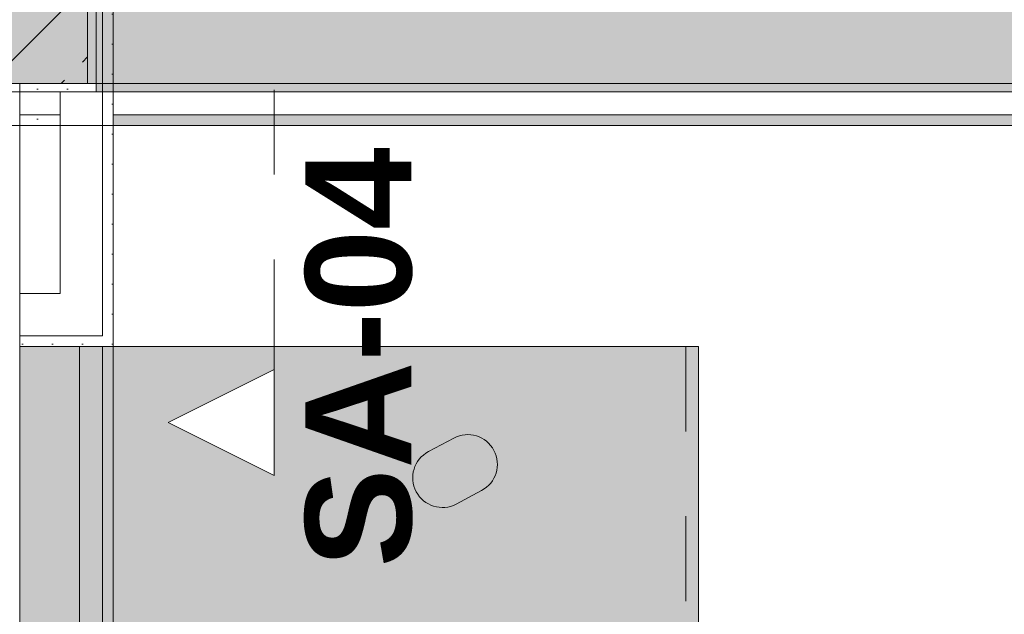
# Model space of a CAD drawing. Header units: metres. Extents: x -3.6 to 85.2, y -11 to 16.8.
# Tile 226 of 256: x 22.2 to 23.4, y 12.4 to 13.1. Entities that reach past the tile are written whole.
import ezdxf

# ---------------------------------------------------------------- set-up
doc = ezdxf.new("R2010")
doc.units = ezdxf.units.M
doc.header["$MEASUREMENT"] = 0
for name, pattern in [('Schnittlinie', [0.3, 0.15, -0.075, 0, -0.075]), ('Strichlinie eng', [0.115, 0.075, -0.04]), ('Wipeout_Contour', [1, 0, -1])]:
    doc.linetypes.add(name, pattern=pattern)
for name, color, linetype in [('203 - Marker.Schnitt - Ausbaudetail SA', 7, 'Continuous'), ('605 - Struktur.Wand Innen', 7, 'Continuous'), ('607 - Struktur.Stütze', 7, 'Continuous'), ('608 - Struktur.Träger', 7, 'Continuous'), ('701 - Einrichtung.Möbel', 7, 'Continuous'), ('Neubau_606 - Struktur.Wand Innen Ausbau', 7, 'Continuous'), ('Neubau_653 - Abdeckung.TB Verkofferung', 7, 'Continuous')]:
    doc.layers.add(name, color=color, linetype=linetype)
doc.styles.add('ERSTELLTER_STIL_1', font='txt')
pattern_1 = [(45, (0, 0), (-0.01767767, 0.01767767), [0, -0.025])]
pattern_2 = [(45, (0, 0), (-0.0848528, 0.0848528), []), (45, (-0.04243, 0.04243), (-0.0848528, 0.0848528), [0.09, -0.03])]

msp = doc.modelspace()

# ---------------------------------------------------------------- hatches: boundary and pattern name
at = {"layer": '607 - Struktur.Stütze', "linetype": 'Continuous', "lineweight": 0, "true_color": 0x000000}
h = msp.add_hatch(dxfattribs=at)
h.set_pattern_fill('Beton__Stahlbeton_0001', color=18, style=0, pattern_type=2)
h.set_pattern_definition(pattern_2)
h.paths.add_polyline_path([(21.98, 13), (22.28, 13), (22.28, 13.45), (21.98, 13.45)])
h = msp.add_hatch(dxfattribs=at)
h.set_pattern_fill('Gips_0001', color=18, style=0, pattern_type=2)
h.set_pattern_definition(pattern_1)
h.paths.add_polyline_path([(22.2, 12.99), (22.29, 12.99), (22.29, 13.445), (22.28, 13.445), (22.28, 13), (22.2, 13)])
at = {"layer": '608 - Struktur.Träger', "linetype": 'Continuous', "lineweight": 0, "true_color": 0x000000}
h = msp.add_hatch(dxfattribs=at)
h.set_pattern_fill('Beton__Stahlbeton_0001', color=18, style=0, pattern_type=2)
h.set_pattern_definition(pattern_2)
h.paths.add_polyline_path([(15.09, 13.3), (14.78, 13.3), (14.78, 13), (15.09, 13), (18.37, 13), (18.69, 13), (21.97, 13), (22.29, 13), (25.57, 13), (25.89, 13), (29.17, 13), (29.49, 13), (32.77, 13), (33.09, 13), (36.37, 13), (36.69, 13), (39.97, 13), (40.29, 13), (43.57, 13), (43.89, 13), (47.17, 13), (47.48, 13), (47.48, 13.3), (47.17, 13.3), (43.89, 13.3), (43.57, 13.3), (40.29, 13.3), (39.97, 13.3), (36.69, 13.3), (36.37, 13.3), (33.09, 13.3), (32.77, 13.3), (29.49, 13.3), (29.17, 13.3), (25.89, 13.3), (25.57, 13.3), (22.29, 13.3), (21.97, 13.3), (18.69, 13.3), (18.37, 13.3)])
h = msp.add_hatch(dxfattribs=at)
h.set_pattern_fill('Gips_0001', color=18, style=0, pattern_type=2)
h.set_pattern_definition(pattern_1)
h.paths.add_polyline_path([(22.29, 12.99), (25.57, 12.99), (25.57, 13), (22.29, 13)])
at = {"layer": '701 - Einrichtung.Möbel', "linetype": 'Continuous', "lineweight": 0, "true_color": 0x3a3a3a}
for points in [[(22.2, 10.69), (24.4, 10.69), (24.4, 11.49), (23, 11.49), (23, 12.69), (22.2, 12.69)], [(22.6966, 12.5741), (22.6816, 12.5661, 0.994302), (22.7144, 12.5043), (22.7444, 12.5203, 1), (22.7116, 12.5821)]]:
    msp.add_hatch(color=250, dxfattribs=at).paths.add_polyline_path(points)
at = {"layer": 'Neubau_606 - Struktur.Wand Innen Ausbau', "linetype": 'Continuous', "lineweight": 0, "true_color": 0x000000}
h = msp.add_hatch(dxfattribs=at)
h.set_pattern_fill('Gips_0001', color=18, style=0, pattern_type=2)
h.set_pattern_definition(pattern_1)
h.paths.add_polyline_path([(22.31, 13.445), (22.2975, 13.445), (22.2975, 12.7025), (22.31, 12.7025)])
h = msp.add_hatch(dxfattribs=at)
h.set_pattern_fill('Gips_0001', color=18, style=0, pattern_type=2)
h.set_pattern_definition(pattern_1)
h.paths.add_polyline_path([(22.2975, 12.7025), (22.2, 12.7025), (22.2, 12.69), (22.2975, 12.69)])
h = msp.add_hatch(dxfattribs=at)
h.set_pattern_fill('Gips_0001', color=18, style=0, pattern_type=2)
h.set_pattern_definition(pattern_1)
h.paths.add_polyline_path([(22.2975, 12.69), (22.31, 12.69), (22.2975, 12.7025)])
h = msp.add_hatch(dxfattribs=at)
h.set_pattern_fill('Gips_0001', color=18, style=0, pattern_type=2)
h.set_pattern_definition(pattern_1)
h.paths.add_polyline_path([(22.31, 12.7025), (22.2975, 12.7025), (22.31, 12.69)])
at = {"layer": 'Neubau_653 - Abdeckung.TB Verkofferung', "linetype": 'Continuous', "lineweight": 0, "true_color": 0x000000}
h = msp.add_hatch(dxfattribs=at)
h.set_pattern_fill('Gips_0001', color=18, style=0, pattern_type=2)
h.set_pattern_definition(pattern_1)
h.paths.add_polyline_path([(22.2, 12.9505), (22.2475, 12.9505), (22.2475, 12.963), (22.2, 12.963)])
h = msp.add_hatch(dxfattribs=at)
h.set_pattern_fill('Gips_0001', color=18, style=0, pattern_type=2)
h.set_pattern_definition(pattern_1)
h.paths.add_polyline_path([(22.31, 12.963), (22.31, 12.9505), (25.65, 12.9505), (25.65, 12.963)])
h = msp.add_hatch(dxfattribs=at)
h.set_pattern_fill('Gips_0001', color=18, style=0, pattern_type=2)
h.set_pattern_definition(pattern_1)
h.paths.add_polyline_path([(22.31, 8.24), (22.31, 12.69), (22.2975, 12.69), (22.2975, 8.24)])

# ---------------------------------------------------------------- linework, layer by layer
at = {"layer": '203 - Marker.Schnitt - Ausbaudetail SA', "color": 7, "linetype": 'Schnittlinie', "lineweight": 13}
msp.add_line((22.5, 14.1425), (22.5, 12.663), dxfattribs=at)
at = {"layer": '605 - Struktur.Wand Innen', "color": 7, "linetype": 'Continuous', "lineweight": 18, "flags": 128}
msp.add_lwpolyline([(22.2, 8.6), (22.2, 13)], dxfattribs=at)
at = {"layer": '607 - Struktur.Stütze', "color": 7, "linetype": 'Continuous', "lineweight": 13, "flags": 128}
msp.add_lwpolyline([(21.98, 13), (22.28, 13), (22.28, 13.45), (21.98, 13.45)], close=True, dxfattribs=at)
at = {"layer": '607 - Struktur.Stütze', "color": 7, "linetype": 'Continuous', "lineweight": 5, "flags": 128}
msp.add_lwpolyline([(22.2, 12.99), (22.29, 12.99), (22.29, 13.445)], dxfattribs=at)
at = {"layer": '608 - Struktur.Träger', "color": 7, "linetype": 'Continuous', "lineweight": 5}
for p in [(22.29, 13), (25.57, 12.99)]:
    msp.add_line(p, (22.29, 12.99), dxfattribs=at)
at = {"layer": '608 - Struktur.Träger', "color": 7, "linetype": 'Continuous', "lineweight": 13}
msp.add_line((14.78, 12.99), (47.48, 12.99), dxfattribs=at)
at = {"layer": '608 - Struktur.Träger', "color": 7, "linetype": 'Continuous', "lineweight": 13, "flags": 128}
msp.add_lwpolyline([(47.48, 13), (47.17, 13), (43.89, 13), (43.57, 13), (40.29, 13), (39.97, 13), (36.69, 13), (36.37, 13), (33.09, 13), (32.77, 13), (29.49, 13), (29.17, 13), (25.89, 13), (25.57, 13), (22.29, 13), (21.97, 13), (18.69, 13), (18.37, 13), (15.09, 13), (14.78, 13)], dxfattribs=at)
at = {"layer": '701 - Einrichtung.Möbel', "color": 7, "linetype": 'Strichlinie eng', "lineweight": 5, "true_color": 0xebebeb}
msp.add_line((22.985, 12.69), (22.985, 12.29), dxfattribs=at)
at = {"layer": '701 - Einrichtung.Möbel', "color": 7, "linetype": 'Continuous', "lineweight": 5, "true_color": 0xebebeb, "flags": 128}
msp.add_lwpolyline([(22.2, 10.69), (22.2, 12.69), (23, 12.69), (23, 11.49), (24.4, 11.49), (24.4, 10.69)], close=True, dxfattribs=at)
msp.add_lwpolyline([(22.6966, 12.5741), (22.6816, 12.5661, 0.994302), (22.7144, 12.5043), (22.7444, 12.5203, 1), (22.7116, 12.5821)], format="xyb", close=True, dxfattribs=at)
at = {"layer": 'Neubau_606 - Struktur.Wand Innen Ausbau', "color": 1, "linetype": 'Continuous', "lineweight": 5}
for p, q in [((22.2975, 12.7525), (22.2975, 13.445)), ((22.2975, 12.7025), (22.2975, 12.7525)), ((22.2, 12.7025), (22.2475, 12.7025)), ((22.2475, 12.7025), (22.2975, 12.7025)), ((22.2475, 12.7025), (22.2975, 12.7025))]:
    msp.add_line(p, q, dxfattribs=at)
at = {"layer": 'Neubau_606 - Struktur.Wand Innen Ausbau', "color": 1, "linetype": 'Continuous', "lineweight": 5, "flags": 128}
for points in [[(22.31, 12.69), (22.31, 13.445)], [(22.2475, 12.99), (22.2475, 12.7525)], [(22.2475, 12.7525), (22.2, 12.7525)], [(22.2, 12.7025), (22.2, 12.7525)], [(22.2, 12.69), (22.2, 12.7025)], [(22.2, 12.69), (22.2975, 12.69)], [(22.31, 12.69), (22.2975, 12.69)]]:
    msp.add_lwpolyline(points, dxfattribs=at)
at = {"layer": 'Neubau_653 - Abdeckung.TB Verkofferung', "color": 1, "linetype": 'Continuous', "lineweight": 5}
for p, q in [((22.2475, 12.99), (22.2, 12.99)), ((25.65, 12.99), (22.31, 12.99)), ((22.2475, 12.963), (22.2, 12.963)), ((25.65, 12.963), (22.31, 12.963)), ((22.2475, 12.9505), (22.2, 12.9505)), ((25.65, 12.9505), (22.31, 12.9505)), ((22.2705, 12.69), (22.2705, 8.6495)), ((22.2975, 12.69), (22.2975, 8.6495)), ((22.31, 12.69), (22.31, 8.6495))]:
    msp.add_line(p, q, dxfattribs=at)
at = {"layer": 'Neubau_653 - Abdeckung.TB Verkofferung', "color": 1, "linetype": 'Continuous', "lineweight": 9}
for p, q in [((22.05, 12.9505), (47.13, 12.9505)), ((22.2, 8.6495), (22.2, 12.69)), ((22.31, 12.69), (22.2, 12.69)), ((22.31, 8.6495), (22.31, 12.69))]:
    msp.add_line(p, q, dxfattribs=at)
at = {"layer": 'Neubau_653 - Abdeckung.TB Verkofferung', "color": 1, "linetype": 'Continuous', "lineweight": 5, "flags": 128}
for points in [[(22.2, 12.99), (22.2, 12.963), (22.2, 12.9505)], [(22.2475, 12.99), (22.2475, 12.963), (22.2475, 12.9505)], [(22.31, 12.99), (22.31, 12.963), (22.31, 12.9505)], [(22.31, 12.69), (22.2975, 12.69), (22.2705, 12.69)]]:
    msp.add_lwpolyline(points, dxfattribs=at)

# ---------------------------------------------------------------- texts
at = {"layer": '203 - Marker.Schnitt - Ausbaudetail SA', "color": 7, "lineweight": 13, "insert": (22.6633, 12.9246), "char_height": 0.125, "attachment_point": 9, "rotation": 90, "style": 'ERSTELLTER_STIL_1'}
msp.add_mtext('\\A1;{\\pqr;\\pt0;\\fArial|b1|i0|c0|p38;SA-04}', dxfattribs=at)

# ---------------------------------------------------------------- next in the draw order: wipeouts: each hides what was drawn before it
at = {"color": 254, "linetype": 'Wipeout_Contour', "lineweight": 0, "ltscale": 76.827451}
msp.add_wipeout([(22.5, 12.538), (22.5, 12.663), (22.375, 12.6005)], dxfattribs=at).dxf.layer = '203 - Marker.Schnitt - Ausbaudetail SA'

# ---------------------------------------------------------------- next in the draw order: linework, layer by layer
at = {"layer": '203 - Marker.Schnitt - Ausbaudetail SA', "color": 7, "linetype": 'Continuous', "lineweight": 13, "flags": 128}
msp.add_lwpolyline([(22.5, 12.538), (22.5, 12.663), (22.375, 12.6005)], close=True, dxfattribs=at)

doc.saveas('drawing.dxf')
